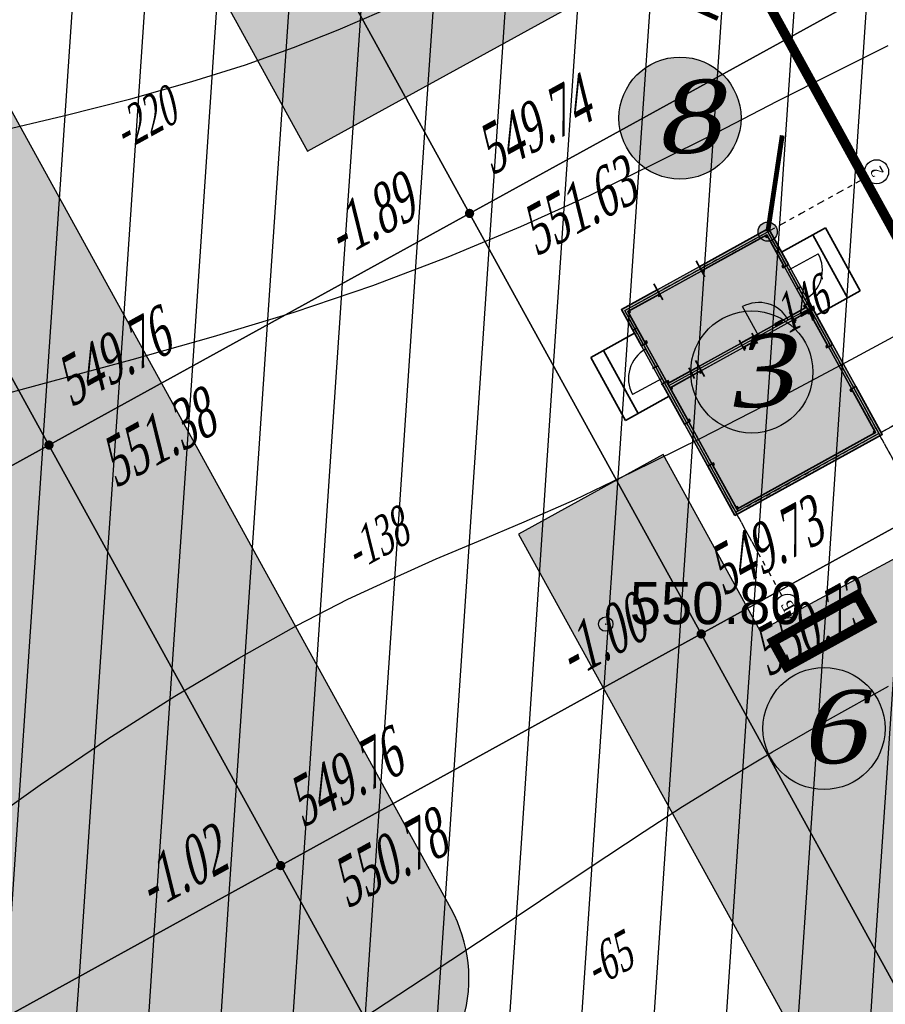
# Model space of a CAD drawing. Extents: x 883 to 364438, y -13 to 4201180.
# Tile 84 of 256: x 363728 to 363746, y 4200910 to 4200931. Entities that reach past the tile are written whole.
import ezdxf
from ezdxf.enums import TextEntityAlignment as Align

# ---------------------------------------------------------------- set-up
doc = ezdxf.new("R2010")
doc.units = 0
doc.header["$LTSCALE"] = 0.5
doc.header["$MEASUREMENT"] = 0
doc.header["$PDMODE"] = 32
doc.header["$PDSIZE"] = 0.3
for name, pattern in [('CONTI', [0]), ('DASHDOT', [25.4, 12.7, -6.35, 0, -6.35]), ('G_BUILDING_LINE', [3, 2, -1])]:
    doc.linetypes.add(name, pattern=pattern)
for name, color, linetype in [('(004) Точки рельефа', 7, 'Continuous'), ('00', 7, 'Continuous'), ('GORIZDEFAULT', 32, 'CONTI'), ('K_GRID', 7, 'Continuous'), ('K_HATCH', 7, 'Continuous'), ('K_POINTS_GRID', 7, 'Continuous'), ('K_VOLUME', 7, 'Continuous'), ('PI_TTDEFAULT', 5, 'CONTI'), ('Дераза', 5, 'Continuous'), ('ос', 1, 'Continuous')]:
    doc.layers.add(name, color=color, linetype=linetype)
for name, color, linetype, lineweight in [('(032) Горизонтали утолщенные', 32, 'Continuous', 30), ('.', 7, 'Continuous', 15), ('Размеры', 251, 'Continuous', 25), ('стен', 7, 'Continuous', 40)]:
    doc.layers.add(name, color=color, linetype=linetype, lineweight=lineweight)
doc.styles.add('D-431', font='d431.ttf')
doc.styles.add('ESKD1', font='times.ttf', dxfattribs={"width": 0.6, "oblique": 15})
doc.styles.get("Standard").update_dxf_attribs({"font": 'times.ttf'})
doc.styles.add('TIMES', font='times.ttf')
doc.styles.add('TimesNewRomanCyr', font='times.ttf', dxfattribs={"width": 0.5, "height": 1})
doc.linetypes.add('ограждение2', pattern='A,0.25,-0.1,[132,ltypeshp.shx,S=0.1,R=0,X=-0.1,Y=0],-0.1,1', length=1.45)
doc.dimstyles.new('GENPLAN1', dxfattribs={"dimscale": 0.5, "dimtxt": 1, "dimasz": 1.2, "dimexe": 1.3, "dimexo": 1.5, "dimgap": 0.5, "dimtad": 1, "dimdec": 1, "dimzin": 0, "dimdsep": 46, "dimtxsty": 'TimesNewRomanCyr', "dimblk1": 'OBLIQUE', "dimblk2": 'OBLIQUE', "dimsah": 1, "dimcen": 1, "dimadec": 0, "dimazin": 0, "dimtfac": 0.75, "dimtdec": 1, "dimtix": 1, "dimtmove": 0, "dimatfit": 3, "dimfxl": 1, "dimtvp": 1.2, "dimtfill": 1, "dimlwd": 0, "dimlwe": 0, "dimarcsym": 0})
pattern_1 = [(86.1445, (363693.4507, 4200932.7371), (-1.496605, 0.10086), [])]

# ---------------------------------------------------------------- blocks, each defined once
blk = doc.blocks.new('gergrgrre')
at = {"layer": '(032) Горизонтали утолщенные', "color": 32}
blk.add_polyline3d([(360536.91, 4200839.22, 552), (360538.38, 4200839.57, 552), (360539.78, 4200839.92, 552), (360541.05, 4200840.28, 552), (360542.17, 4200840.63, 552), (360543.17, 4200840.99, 552), (360544.1, 4200841.36, 552), (360545, 4200841.75, 552)], dxfattribs=at)
at = {"layer": 'GORIZDEFAULT', "color": 32}
for points in [[(360536.57, 4200833.62, 551.5), (360538.16, 4200834.05, 551.5), (360539.81, 4200834.49, 551.5), (360541.5, 4200834.97, 551.5), (360543.18, 4200835.48, 551.5), (360544.82, 4200836.03, 551.5), (360546.39, 4200836.63, 551.5), (360547.9, 4200837.26, 551.5), (360549.33, 4200837.91, 551.5), (360550.7, 4200838.58, 551.5), (360552, 4200839.23, 551.5), (360553.24, 4200839.87, 551.5), (360554.43, 4200840.47, 551.5), (360555.55, 4200841.03, 551.5)], [(360532.17, 4200820.63, 551), (360533.03, 4200821.61, 551), (360534.03, 4200822.6, 551), (360535.2, 4200823.62, 551), (360536.5, 4200824.64, 551), (360537.89, 4200825.63, 551), (360539.3, 4200826.59, 551), (360540.7, 4200827.48, 551), (360542.03, 4200828.27, 551), (360543.24, 4200828.95, 551), (360544.3, 4200829.5, 551), (360545.25, 4200829.94, 551), (360546.14, 4200830.34, 551), (360547.02, 4200830.71, 551), (360547.97, 4200831.11, 551), (360549.02, 4200831.57, 551), (360550.23, 4200832.15, 551), (360551.65, 4200832.85, 551), (360553.22, 4200833.66, 551), (360554.87, 4200834.54, 551), (360556.52, 4200835.43, 551)], [(360544.59, 4200820.76, 550.5), (360545.87, 4200821.6, 550.5), (360547.02, 4200822.36, 550.5), (360548.01, 4200823.02, 550.5), (360548.89, 4200823.61, 550.5), (360549.69, 4200824.15, 550.5), (360550.47, 4200824.66, 550.5), (360551.27, 4200825.18, 550.5), (360552.15, 4200825.72, 550.5), (360553.14, 4200826.32, 550.5), (360554.29, 4200826.98, 550.5), (360555.56, 4200827.69, 550.5)]]:
    blk.add_polyline3d(points, dxfattribs=at)
at = {"layer": 'PI_TTDEFAULT', "color": 5}
blk.add_point((360549.67, 4200828.98, 550.8), dxfattribs=at)
at = {"layer": '(004) Точки рельефа', "style": 'D-431'}
blk.add_text('550.80', height=0.875, dxfattribs=at).set_placement((360550.17, 4200828.98))
blk = doc.blocks.new('A$Ce2f3261e')
at = {"ltscale": 25}
for points in [[(-4490, 5458), (410, 5458), (410, 1958), (-4490, 1958)], [(-4440, 5408), (360, 5408), (360, 2008), (-4440, 2008)], [(-4390, 5358), (310, 5358), (310, 2058), (-4390, 2058)], [(-1405, 5358), (310, 5358), (310, 2058), (-1405, 2058)]]:
    blk.add_lwpolyline(points, close=True, dxfattribs=at)
at = {"lineweight": 30, "ltscale": 25}
for points in [[(-4390, 5358), (-4390, 5318), (-4350, 5318), (-4350, 5358), (-4390, 5358)], [(-3355, 5358), (-3355, 5318), (-3315, 5318), (-3315, 5358), (-3355, 5358)], [(-2314, 5356), (-2314, 5316), (-2274, 5316), (-2274, 5356), (-2314, 5356)], [(-1545, 5358), (-1545, 5318), (-1505, 5318), (-1505, 5358), (-1545, 5358)], [(-1394, 5355), (-1394, 5315), (-1354, 5315), (-1354, 5355), (-1394, 5355)], [(-455, 5356), (-455, 5316), (-415, 5316), (-415, 5356), (-455, 5356)], [(270, 5358), (270, 5318), (310, 5318), (310, 5358), (270, 5358)], [(-1544, 4664), (-1544, 4624), (-1504, 4624), (-1504, 4664), (-1544, 4664)], [(270, 4648), (270, 4608), (310, 4608), (310, 4648), (270, 4648)], [(-1544, 3617), (-1544, 3577), (-1504, 3577), (-1504, 3617), (-1544, 3617)], [(270, 3608), (270, 3568), (310, 3568), (310, 3608), (270, 3608)], [(-1544, 3358), (-1544, 3318), (-1504, 3318), (-1504, 3358), (-1544, 3358)], [(-1545, 2417), (-1545, 2377), (-1505, 2377), (-1505, 2417), (-1545, 2417)], [(-4390, 2098), (-4390, 2058), (-4350, 2058), (-4350, 2098), (-4390, 2098)], [(-3390, 2098), (-3390, 2058), (-3350, 2058), (-3350, 2098), (-3390, 2098)], [(-2348, 2098), (-2348, 2058), (-2308, 2058), (-2308, 2098), (-2348, 2098)], [(-1545, 2098), (-1545, 2058), (-1505, 2058), (-1505, 2098), (-1545, 2098)], [(-1390, 2098), (-1390, 2058), (-1350, 2058), (-1350, 2098), (-1390, 2098)], [(-450, 2098), (-450, 2058), (-410, 2058), (-410, 2098), (-450, 2098)], [(270, 2098), (270, 2058), (310, 2058), (310, 2098), (270, 2098)]]:
    blk.add_lwpolyline(points, dxfattribs=at)
at = {"ltscale": 25}
for points in [[(-4390, 5358), (-4350, 5318)], [(-4350, 5358), (-4390, 5318)], [(-3355, 5358), (-3315, 5318)], [(-3315, 5358), (-3355, 5318)], [(-2314, 5356), (-2274, 5316)], [(-2274, 5356), (-2314, 5316)], [(-1545, 5358), (-1505, 5318)], [(-1505, 5358), (-1545, 5318)], [(-1505, 5358), (-1505, 2418), (-1505, 2058)], [(-1455, 5358), (-1455, 2418), (-1455, 2198)], [(-1405, 5358), (-1405, 2418), (-1405, 2058)], [(-1394, 5355), (-1354, 5315)], [(-1354, 5355), (-1394, 5315)], [(-455, 5356), (-415, 5316)], [(-415, 5356), (-455, 5316)], [(270, 5358), (310, 5318)], [(310, 5358), (270, 5318)], [(-1544, 4664), (-1504, 4624)], [(-1504, 4664), (-1544, 4624)], [(270, 4648), (310, 4608)], [(310, 4648), (270, 4608)], [(-1544, 3617), (-1504, 3577)], [(-1504, 3617), (-1544, 3577)], [(270, 3608), (310, 3568)], [(310, 3608), (270, 3568)], [(-1544, 3358), (-1504, 3318)], [(-1504, 3358), (-1544, 3318)], [(-1545, 2417), (-1505, 2377)], [(-1505, 2417), (-1545, 2377)], [(-4390, 2098), (-4350, 2058)], [(-4350, 2098), (-4390, 2058)], [(-3390, 2098), (-3350, 2058)], [(-3350, 2098), (-3390, 2058)], [(-2348, 2098), (-2308, 2058)], [(-2308, 2098), (-2348, 2058)], [(-1545, 2098), (-1505, 2058)], [(-1505, 2098), (-1545, 2058)], [(-1390, 2098), (-1350, 2058)], [(-1350, 2098), (-1390, 2058)], [(-450, 2098), (-410, 2058)], [(-410, 2098), (-450, 2058)], [(270, 2098), (310, 2058)], [(310, 2098), (270, 2058)]]:
    blk.add_lwpolyline(points, dxfattribs=at)
at = {"layer": 'Дераза', "lineweight": -2}
for points in [[(-2315, 5458), (-3515, 5458)], [(-2315, 5358), (-3515, 5358)], [(-1505, 4818), (-1505, 3618)], [(-1405, 4818), (-1405, 3618)], [(310, 4608), (310, 2098)], [(410, 4608), (410, 1958)], [(-1545, 2058), (-4350, 2058)], [(-1650, 1958), (-4440, 1958)]]:
    blk.add_lwpolyline(points, dxfattribs=at)
at = {"layer": 'ос', "linetype": 'DASHDOT', "lineweight": -2, "ltscale": 25}
for p, q in [((-6420, 5408), (360, 5408)), ((-5391, 5408), (360, 5408)), ((-4440, 5408), (-4440, 1209)), ((-4440, 5408), (-4440, -331)), ((360, 5408), (360, 1209)), ((360, 5408), (360, -331)), ((-6420, 2008), (360, 2008)), ((-5391, 2008), (360, 2008))]:
    blk.add_line(p, q, dxfattribs=at)
at = {"layer": 'Размеры'}
for centre in [(-6670, 5408), (-6670, 2008), (-4440, -581), (360, -581)]:
    blk.add_circle(centre, 250, dxfattribs=at)
at = {"layer": 'стен', "lineweight": 35}
for p, q in [((-1654, 6498), (-1654, 5458)), ((-154, 5458), (-154, 6498)), ((-1354, 6198), (-1654, 6198)), ((-154, 6198), (-1354, 6198)), ((-3315, 5458), (-4490, 5458)), ((-4490, 5458), (-4490, 1958)), ((-4440, 5358), (-3355, 5358)), ((-4390, 2058), (-4390, 5358)), ((-1354, 5458), (-2315, 5458)), ((-2315, 5358), (-1354, 5358)), ((-1505, 5358), (-1505, 4618)), ((-1405, 5358), (-1405, 4618)), ((410, 5458), (-454, 5458)), ((-454, 5358), (310, 5358)), ((310, 5358), (310, 4608)), ((410, 4608), (410, 5458)), ((-1505, 3618), (-1505, 3318)), ((-1405, 3618), (-1405, 3318)), ((310, 3608), (310, 2058)), ((410, 1958), (410, 3608)), ((-1505, 2418), (-1505, 2058)), ((-1405, 2418), (-1405, 2058)), ((-3350, 2058), (-4390, 2058)), ((-1350, 2058), (-2308, 2058)), ((310, 2058), (-410, 2058)), ((-4490, 1958), (-3350, 1958)), ((-2350, 1958), (-1350, 1958)), ((-1650, 918), (-1650, 1958)), ((-450, 1958), (410, 1958)), ((-150, 1958), (-150, 918)), ((-1350, 1218), (-1650, 1218)), ((-150, 1218), (-1350, 1218))]:
    blk.add_line(p, q, dxfattribs=at)
at = {"layer": 'стен', "lineweight": -2}
for p, q in [((-1254, 5408), (-1254, 6108)), ((-980, 5408), (-880, 5408)), ((-80, 5408), (-180, 5408))]:
    blk.add_line(p, q, dxfattribs=at)
at = {"layer": 'стен', "lineweight": 35}
for points in [[(-1654, 6498), (-154, 6498)], [(-3315, 5358), (-3315, 5458)], [(-3315, 5358), (-3315, 5458)], [(-2315, 5358), (-2315, 5458)], [(-2315, 5358), (-2315, 5458)], [(-1354, 5358), (-1354, 5486)], [(-980, 5358), (-980, 5486)], [(-454, 5358), (-454, 5458)], [(-80, 5358), (-80, 5458)], [(-1580, 4818), (-1330, 4818)], [(-1645, 4618), (-1265, 4618)], [(-1580, 4618), (-1330, 4618)], [(170, 4608), (550, 4608)], [(310, 4608), (410, 4608)], [(310, 4608), (410, 4608)], [(-1580, 3618), (-1330, 3618)], [(-1580, 3618), (-1330, 3618)], [(170, 3608), (550, 3608)], [(-1580, 3318), (-1330, 3318)], [(-1580, 3318), (-1330, 3318)], [(-1580, 2418), (-1330, 2418)], [(-1580, 2418), (-1330, 2418)], [(-3350, 2058), (-3350, 1958)], [(-2350, 2058), (-2350, 1958)], [(-2350, 2058), (-2350, 1958)], [(-1350, 1958), (-1350, 2058)], [(-980, 1958), (-980, 2058)], [(-450, 1958), (-450, 2058)], [(-80, 1958), (-80, 2058)], [(-1650, 918), (-150, 918)]]:
    blk.add_lwpolyline(points, dxfattribs=at)
at = {"layer": 'стен', "lineweight": -2}
for points in [[(-1455, 3318), (-1455, 3218), (-755, 3218)], [(-1455, 2418), (-1455, 2518)], [(-980, 2008), (-880, 2008)], [(-550, 2008), (-550, 1308)], [(360, 2008), (-180, 2008)]]:
    blk.add_lwpolyline(points, dxfattribs=at)
for centre, start, end in [((-1254, 5408), 0, 90), ((-1455, 3218), 270, 0), ((-550, 2008), 180, 270)]:
    blk.add_arc(centre, 700, start, end, dxfattribs=at)
at = {"layer": 'Размеры', "char_height": 250, "width": 160.83, "attachment_point": 5}
for s, insert in [('Б', (-6668, 5403)), ('А', (-6668, 2003)), ('1', (-4438, -585)), ('2', (362, -585))]:
    blk.add_mtext(s, dxfattribs=dict(at, insert=insert))
blk = doc.blocks.new('_Oblique')
at = {"color": 0, "linetype": 'ByBlock', "lineweight": -2}
blk.add_line((-0.5, -0.5), (0.5, 0.5), dxfattribs=at)
blk = doc.blocks.new('*D592')
at = {"color": 0, "linetype": 'G_BUILDING_LINE', "lineweight": 0, "transparency": 16777216}
for p, q in [((363748.586, 4200922.546), (363749.453, 4200920.973)), ((363746.614, 4200921.46), (363747.481, 4200919.887)), ((363747.167, 4200920.456), (363749.139, 4200921.542))]:
    blk.add_line(p, q, dxfattribs=at)
at = {"layer": 'Defpoints', "color": 0, "linetype": 'Continuous', "lineweight": 30, "transparency": 16777216}
for p in [(363748.224, 4200923.203), (363746.252, 4200922.117), (363749.139, 4200921.542)]:
    blk.add_point(p, dxfattribs=at)
at = {"color": 0, "linetype": 'Continuous', "lineweight": 0, "transparency": 16777216, "xscale": 0.6, "yscale": 0.6, "zscale": 0.6}
for p, rotation in [((363749.139, 4200921.542), 28.8487279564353), ((363747.167, 4200920.456), 208.8487279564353)]:
    blk.add_blockref('_Oblique', p, dxfattribs=dict(at, rotation=rotation))
at = {"color": 0, "linetype": 'Continuous', "lineweight": 30, "transparency": 16777216, "insert": (363747.786, 4200921.665), "char_height": 1, "attachment_point": 5, "rotation": 28.8487, "style": 'TimesNewRomanCyr', "bg_fill": 3, "box_fill_scale": 1.25, "bg_fill_color": 256, "bg_fill_true_color": 13158600, "bg_fill_transparency": 0}
blk.add_mtext('2.3', dxfattribs=at)
blk = doc.blocks.new('VOLUME')
at = {"color": 0, "linetype": 'Continuous', "lineweight": 30, "style": 'ESKD1', "oblique": 15}
blk.add_attdef('VOLUME', text='', height=3, dxfattribs=at).set_placement((0, 0), align=Align.MIDDLE_CENTER)
at = {"color": 7, "linetype": 'Continuous', "lineweight": 30, "style": 'ESKD1', "oblique": 15, "flags": 1}
blk.add_attdef('AREA', text='', height=2, dxfattribs=at).set_placement((0, -5.7), align=Align.CENTER)

msp = doc.modelspace()

# ---------------------------------------------------------------- hatches: boundary and pattern name
at = {"layer": '.', "linetype": 'Continuous', "lineweight": 30, "true_color": 0x991b1e}
h = msp.add_hatch(color=244, dxfattribs=at)
h.dxf.hatch_style = 1
h.paths.add_polyline_path([(363714.342, 4200975.381), (363716.007, 4200976.297), (363716.923, 4200974.633), (363715.259, 4200973.716)])
h.paths.add_polyline_path([(363721.926, 4200931.127), (363724.554, 4200932.574), (363722.624, 4200936.078), (363719.996, 4200934.63)])
h.paths.add_polyline_path([(363740.846, 4200924.676), (363743.912, 4200926.365), (363746.276, 4200922.073), (363743.211, 4200920.384)])
at = {"layer": '.', "ltscale": 0.149071}
h = msp.add_hatch(color=256, dxfattribs=at)
h.dxf.hatch_style = 1
h.set_gradient(color1=(51, 204, 0), color2=(51, 204, 0), tint=1)
edge = h.paths.add_edge_path(flags=17)
edge.add_line((363676.584, 4200942.218), (363703.202, 4200893.922))
edge.add_arc((363705.829, 4200895.37), 3, 208.8619, 298.0817)
edge.add_line((363707.242, 4200892.723), (363708.272, 4200893.273))
edge.add_line((363708.272, 4200893.273), (363736.081, 4200908.096))
edge.add_arc((363734.67, 4200910.743), 3, 298.0581, 388.8487)
edge.add_line((363737.298, 4200912.191), (363727.402, 4200930.155))
edge.add_line((363727.402, 4200930.155), (363720.678, 4200926.438))
edge.add_line((363720.678, 4200926.438), (363726.955, 4200915.05))
edge.add_line((363726.955, 4200915.05), (363707.358, 4200904.275))
edge.add_line((363707.358, 4200904.275), (363689.594, 4200936.503))
edge.add_line((363689.594, 4200936.503), (363709.08, 4200947.216))
edge.add_line((363709.08, 4200947.216), (363715.354, 4200935.834))
edge.add_line((363715.354, 4200935.834), (363722.191, 4200939.614))
edge.add_line((363722.191, 4200939.614), (363710.467, 4200960.893))
edge.add_arc((363707.84, 4200959.445), 3, 28.854, 118.8619)
edge.add_line((363706.392, 4200962.072), (363677.763, 4200946.293))
edge.add_arc((363679.211, 4200943.666), 3, 118.8619, 208.8619)
h.paths.add_polyline_path([(363719.065, 4200974.672), (363711.026, 4200970.243), (363718.22, 4200957.236), (363721.182, 4200958.923), (363720.265, 4200960.587), (363723.272, 4200962.188), (363726.551, 4200956.231), (363723.546, 4200954.631), (363722.63, 4200956.295), (363719.655, 4200954.581), (363734.311, 4200927.975), (363742.361, 4200932.406)], flags=17)
h.paths.add_polyline_path([(363748.754, 4200920.676), (363743.734, 4200917.982), (363741.713, 4200921.654), (363738.706, 4200919.998), (363746.087, 4200906.599), (363702.233, 4200883.25), (363666.985, 4200947.203), (363710.503, 4200971.189), (363710.542, 4200971.118), (363713.945, 4200972.993), (363712.964, 4200974.772), (363664.292, 4200947.946), (363701.434, 4200880.557), (363755.143, 4200909.071)])
at = {"layer": '.', "linetype": 'Continuous', "lineweight": 50, "true_color": 0xffffff}
h = msp.add_hatch(color=7, dxfattribs=at)
h.dxf.hatch_style = 1
edge = h.paths.add_edge_path()
edge.add_arc((363742.066, 4200928.663), 1.271, 0, 360)
at = {"layer": '.', "linetype": 'Continuous', "lineweight": 30, "ltscale": 3}
h = msp.add_hatch(color=256, dxfattribs=at)
h.dxf.hatch_style = 1
edge = h.paths.add_edge_path()
edge.add_arc((363743.892, 4200926.297), 0.2, 0, 360)
at = {"layer": '.', "linetype": 'Continuous', "lineweight": 50, "true_color": 0xffffff}
h = msp.add_hatch(color=7, dxfattribs=at)
h.dxf.hatch_style = 1
edge = h.paths.add_edge_path()
edge.add_arc((363743.561, 4200923.375), 1.271, 0, 360)
h = msp.add_hatch(color=7, dxfattribs=at)
h.dxf.hatch_style = 1
edge = h.paths.add_edge_path()
edge.add_arc((363745.065, 4200915.95), 1.271, 0, 360)
at = {"layer": 'K_HATCH', "linetype": 'Continuous', "lineweight": 30}
h = msp.add_hatch(dxfattribs=at)
h.set_pattern_fill('_U', color=160, scale=1.5, angle=57.2958, style=0, pattern_type=0)
h.set_pattern_definition(pattern_1)
h.paths.add_polyline_path([(363732.859, 4200935.437), (363741.618, 4200940.262), (363746.443, 4200931.503), (363737.684, 4200926.678)], flags=0)
h.paths.add_polyline_path([(363739.199, 4200932.516), (363740.883, 4200933.444), (363740.295, 4200934.511), (363738.611, 4200933.583)], flags=8)
h = msp.add_hatch(dxfattribs=at)
h.set_pattern_fill('_U', color=160, scale=1.5, angle=57.2958, style=0, pattern_type=0)
h.set_pattern_definition(pattern_1)
h.paths.add_polyline_path([(363724.1, 4200930.612), (363732.859, 4200935.437), (363737.684, 4200926.678), (363728.925, 4200921.853)], flags=0)
h.paths.add_polyline_path([(363730.44, 4200927.691), (363732.124, 4200928.619), (363731.536, 4200929.686), (363729.852, 4200928.758)], flags=8)
h = msp.add_hatch(dxfattribs=at)
h.set_pattern_fill('_U', color=160, scale=1.5, angle=57.2958, style=0, pattern_type=0)
h.set_pattern_definition(pattern_1)
h.paths.add_polyline_path([(363715.341, 4200925.787), (363724.1, 4200930.612), (363728.925, 4200921.853), (363720.166, 4200917.028)], flags=0)
h.paths.add_polyline_path([(363721.681, 4200922.863), (363723.367, 4200923.792), (363722.777, 4200924.862), (363721.092, 4200923.933)], flags=8)
h = msp.add_hatch(dxfattribs=at)
h.set_pattern_fill('_U', color=160, scale=1.5, angle=57.2958, style=0, pattern_type=0)
h.set_pattern_definition(pattern_1)
h.paths.add_polyline_path([(363728.925, 4200921.853), (363737.684, 4200926.678), (363742.509, 4200917.919), (363733.75, 4200913.094)], flags=0)
h.paths.add_polyline_path([(363735.265, 4200918.932), (363736.949, 4200919.86), (363736.361, 4200920.927), (363734.677, 4200919.999)], flags=8)
h = msp.add_hatch(dxfattribs=at)
h.set_pattern_fill('_U', color=160, scale=1.5, angle=57.2958, style=0, pattern_type=0)
h.set_pattern_definition(pattern_1)
h.paths.add_polyline_path([(363720.166, 4200917.028), (363728.925, 4200921.853), (363733.75, 4200913.094), (363724.991, 4200908.269)], flags=0)
h.paths.add_polyline_path([(363726.506, 4200914.107), (363728.19, 4200915.035), (363727.602, 4200916.102), (363725.918, 4200915.174)], flags=8)
h = msp.add_hatch(dxfattribs=at)
h.set_pattern_fill('_U', color=160, scale=1.5, angle=57.2958, style=0, pattern_type=0)
h.set_pattern_definition(pattern_1)
h.paths.add_polyline_path([(363733.75, 4200913.094), (363742.509, 4200917.919), (363747.334, 4200909.16), (363738.575, 4200904.335)], flags=0)
h.paths.add_polyline_path([(363740.245, 4200910.259), (363741.619, 4200911.016), (363741.031, 4200912.083), (363739.657, 4200911.326)], flags=8)
h = msp.add_hatch(dxfattribs=at)
h.set_pattern_fill('_U', color=160, scale=1.5, angle=57.2958, style=0, pattern_type=0)
h.set_pattern_definition(pattern_1)
h.paths.add_polyline_path([(363724.991, 4200908.269), (363733.75, 4200913.094), (363738.575, 4200904.335), (363729.816, 4200899.51)], flags=0)
h.paths.add_polyline_path([(363731.486, 4200905.431), (363732.862, 4200906.188), (363732.272, 4200907.258), (363730.897, 4200906.501)], flags=8)

# ---------------------------------------------------------------- linework, layer by layer
at = {"color": 18, "linetype": 'Continuous', "lineweight": 30, "true_color": 0x000000}
for points in [[(363748.754, 4200920.676), (363743.734, 4200917.982), (363741.713, 4200921.654), (363738.706, 4200919.998), (363746.087, 4200906.599), (363702.233, 4200883.25), (363666.985, 4200947.203), (363710.503, 4200971.189), (363710.542, 4200971.118), (363713.945, 4200972.993), (363712.964, 4200974.772), (363664.292, 4200947.946), (363701.434, 4200880.557), (363755.143, 4200909.071)], [(363719.065, 4200974.672), (363711.026, 4200970.243), (363718.22, 4200957.236), (363721.182, 4200958.923), (363720.265, 4200960.587), (363723.272, 4200962.188), (363726.551, 4200956.231), (363723.546, 4200954.631), (363722.63, 4200956.295), (363719.655, 4200954.581), (363734.311, 4200927.975), (363742.361, 4200932.406)], [(363740.846, 4200924.676), (363743.912, 4200926.365), (363746.276, 4200922.073), (363743.211, 4200920.384)]]:
    msp.add_lwpolyline(points, close=True, dxfattribs=at)
at = {"linetype": 'CONTI', "lineweight": 30, "elevation": -1065.319}
msp.add_lwpolyline([(363676.584, 4200942.218), (363703.202, 4200893.922, 0.410231), (363707.242, 4200892.723), (363708.272, 4200893.273), (363736.081, 4200908.096, 0.418261), (363737.298, 4200912.191), (363727.402, 4200930.155), (363720.678, 4200926.438), (363726.955, 4200915.05), (363707.358, 4200904.275), (363689.594, 4200936.503), (363709.08, 4200947.216), (363715.354, 4200935.834), (363722.191, 4200939.614), (363710.467, 4200960.893, 0.414254), (363706.392, 4200962.072), (363677.763, 4200946.293, 0.414214)], format="xyb", close=True, dxfattribs=at)
at = {"linetype": 'Continuous', "lineweight": 30, "ltscale": 3, "const_width": 0.1}
for points in [[(363740.999, 4200931.553), (363742.854, 4200930.736)], [(363743.895, 4200926.298), (363744.195, 4200928.303)]]:
    msp.add_lwpolyline(points, dxfattribs=at)
at = {"color": 1, "linetype": 'Continuous', "lineweight": 30, "const_width": 0.2}
msp.add_lwpolyline([(363744.291, 4200917.236), (363746.043, 4200918.201), (363745.754, 4200918.726), (363744.002, 4200917.761)], close=True, dxfattribs=at)
at = {"color": 0, "lineweight": 30}
for centre in [(363742.066, 4200928.663), (363743.561, 4200923.375), (363745.065, 4200915.95)]:
    msp.add_circle(centre, 1.271, dxfattribs=at)
at = {"linetype": 'Continuous', "lineweight": 30, "ltscale": 3}
msp.add_circle((363743.892, 4200926.297), 0.2, dxfattribs=at)
at = {"layer": '00', "linetype": 'ограждение2', "lineweight": 30, "ltscale": 10}
msp.add_lwpolyline([(363741.038, 4200931.577), (363743.007, 4200932.679), (363717.833, 4200978.369), (363663.205, 4200948.26), (363701.114, 4200879.48), (363756.169, 4200908.781), (363748.224, 4200923.203), (363746.252, 4200922.117)], dxfattribs=at)
at = {"layer": 'K_GRID', "color": 5, "linetype": 'Continuous', "lineweight": 30}
for points in [[(363732.859, 4200935.437, -2.77), (363741.618, 4200940.262, -2.86), (363746.443, 4200931.503, -1.94), (363737.684, 4200926.678, -1.89)], [(363724.1, 4200930.612, -2.51), (363732.859, 4200935.437, -2.77), (363737.684, 4200926.678, -1.89), (363728.925, 4200921.853, -1.62)], [(363715.341, 4200925.787, -2.14), (363724.1, 4200930.612, -2.51), (363728.925, 4200921.853, -1.62), (363720.166, 4200917.028, -1.58)], [(363728.925, 4200921.853, -1.62), (363737.684, 4200926.678, -1.89), (363742.509, 4200917.919, -1), (363733.75, 4200913.094, -1.02)], [(363720.166, 4200917.028, -1.58), (363728.925, 4200921.853, -1.62), (363733.75, 4200913.094, -1.02), (363724.991, 4200908.269, -1.1)], [(363733.75, 4200913.094, -1.02), (363742.509, 4200917.919, -1), (363747.334, 4200909.16, -0.24), (363738.575, 4200904.335, -0.35)], [(363724.991, 4200908.269, -1.1), (363733.75, 4200913.094, -1.02), (363738.575, 4200904.335, -0.35), (363729.816, 4200899.51, -0.47)]]:
    msp.add_polyline3d(points, close=True, dxfattribs=at)
at = {"layer": 'K_POINTS_GRID', "linetype": 'Continuous', "lineweight": 30, "const_width": 0.0962}
for points, elevation in [([(363737.642, 4200926.655, 1), (363737.726, 4200926.701, 1)], -1.89), ([(363728.883, 4200921.83, 1), (363728.967, 4200921.876, 1)], -1.621), ([(363742.467, 4200917.896, 1), (363742.551, 4200917.942, 1)], -1.003), ([(363733.708, 4200913.071, 1), (363733.792, 4200913.117, 1)], -1.019)]:
    msp.add_lwpolyline(points, format="xyb", close=True, dxfattribs=dict(at, elevation=elevation))

# ---------------------------------------------------------------- block references
at = {"linetype": 'Continuous'}
msp.add_blockref('gergrgrre', (3190.849, 89.143), dxfattribs=at)
at = {"color": 5, "linetype": 'Continuous', "lineweight": 30, "xscale": 0.001, "yscale": 0.001, "zscale": 0.001, "rotation": 118.8487279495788}
msp.add_blockref('A$Ce2f3261e', (363745.825, 4200926.95), dxfattribs=at)
at = {"layer": 'K_VOLUME', "color": 160, "linetype": 'Continuous', "lineweight": 30}
ref = msp.add_blockref('VOLUME', (363730.892, 4200928.645), dxfattribs=dict(at, xscale=0.2666666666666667, yscale=0.2666666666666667, rotation=28.84872792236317))
ref.add_attrib('VOLUME', '-220', dxfattribs={"layer": '0', "color": 0, "linetype": 'Continuous', "lineweight": 30, "height": 0.8, "rotation": 28.8487, "style": 'ESKD1', "oblique": 15, "width": 0.6}).set_placement((363730.892, 4200928.645), align=Align.MIDDLE_CENTER)
ref = msp.add_blockref('VOLUME', (363744.476, 4200924.711), dxfattribs=dict(at, xscale=0.2666666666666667, yscale=0.2666666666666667, rotation=28.84872792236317))
ref.add_attrib('VOLUME', '-146', dxfattribs={"layer": '0', "color": 0, "linetype": 'Continuous', "lineweight": 30, "height": 0.8, "rotation": 28.8487, "style": 'ESKD1', "oblique": 15, "width": 0.6}).set_placement((363744.476, 4200924.711), align=Align.MIDDLE_CENTER)
ref = msp.add_blockref('VOLUME', (363735.717, 4200919.886), dxfattribs=dict(at, xscale=0.2666666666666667, yscale=0.2666666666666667, rotation=28.84872792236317))
ref.add_attrib('VOLUME', '-138', dxfattribs={"layer": '0', "color": 0, "linetype": 'Continuous', "lineweight": 30, "height": 0.8, "rotation": 28.8487, "style": 'ESKD1', "oblique": 15, "width": 0.6}).set_placement((363735.717, 4200919.886), align=Align.MIDDLE_CENTER)
ref = msp.add_blockref('VOLUME', (363740.542, 4200911.127), dxfattribs=dict(at, xscale=0.2666666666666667, yscale=0.2666666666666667, rotation=28.84872792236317))
ref.add_attrib('VOLUME', '-65', dxfattribs={"layer": '0', "color": 0, "linetype": 'Continuous', "lineweight": 30, "height": 0.8, "rotation": 28.8487, "style": 'ESKD1', "oblique": 15, "width": 0.6}).set_placement((363740.542, 4200911.127), align=Align.MIDDLE_CENTER)

# ---------------------------------------------------------------- texts
at = {"color": 0, "lineweight": 30, "char_height": 1.512, "attachment_point": 1, "rotation": 1.7946, "style": 'ESKD1'}
for s, insert in [('{\\W1.2;8}', (363741.488, 4200929.426)), ('{\\W1.2;3}', (363742.984, 4200924.138)), ('{\\W1.2;6}', (363744.487, 4200916.713))]:
    msp.add_mtext_dynamic_manual_height_columns(s, width=1.71203, gutter_width=0.000042, heights=[0], dxfattribs=dict(at, insert=insert))
at = {"layer": 'K_POINTS_GRID', "color": 1, "linetype": 'Continuous', "lineweight": 30, "style": 'TIMES', "oblique": 15, "width": 0.6}
for s, p in [('549.74', (363738.135, 4200927.453, -1.89)), ('549.76', (363729.376, 4200922.628, -1.621)), ('549.73', (363742.96, 4200918.694, -1.003)), ('549.76', (363734.201, 4200913.869, -1.019))]:
    msp.add_text(s, height=1, rotation=28.8487, dxfattribs=at).set_placement(p)
at = {"layer": 'K_POINTS_GRID', "color": 7, "linetype": 'Continuous', "lineweight": 30, "style": 'TIMES', "oblique": 15, "width": 0.6}
for s, p in [('551.63', (363739.063, 4200925.769, -1.89)), ('551.38', (363730.304, 4200920.944, -1.621)), ('550.73', (363743.888, 4200917.01, -1.003)), ('550.78', (363735.129, 4200912.185, -1.019))]:
    msp.add_text(s, height=1, rotation=28.8487, dxfattribs=at).set_placement(p)
at = {"layer": 'K_POINTS_GRID', "color": 5, "linetype": 'Continuous', "lineweight": 30, "style": 'TIMES', "oblique": 15, "width": 0.6}
for s, p in [('-1.89', (363734.997, 4200925.724, -1.89)), ('-1.00', (363739.816, 4200916.962, -1.003)), ('-1.02', (363731.062, 4200912.14, -1.019))]:
    msp.add_text(s, height=1, rotation=28.8487, dxfattribs=at).set_placement(p)

# ---------------------------------------------------------------- next in the draw order: dimensions: what is measured, and where the dimension line sits
at = {"color": 5, "linetype": 'Continuous', "lineweight": 30}
dim = msp.add_aligned_dim(p1=(363746.252, 4200922.117), p2=(363748.224, 4200923.203), distance=-1.896, dimstyle='GENPLAN1', dxfattribs=at)
dim.commit()
dim.dimension.update_dxf_attribs({"geometry": '*D592', "text_midpoint": (363747.786, 4200921.665)})

# ---------------------------------------------------------------- next in the draw order: hatches: boundary and pattern name
at = {"layer": 'K_HATCH', "linetype": 'Continuous', "lineweight": 30}
h = msp.add_hatch(dxfattribs=at)
h.set_pattern_fill('_U', color=160, scale=1.5, angle=57.2958, style=0, pattern_type=0)
h.set_pattern_definition(pattern_1)
h.paths.add_polyline_path([(363737.684, 4200926.678), (363746.443, 4200931.503), (363751.268, 4200922.744), (363742.509, 4200917.919)], flags=0)
h.paths.add_polyline_path([(363744.024, 4200923.757), (363745.708, 4200924.685), (363745.12, 4200925.752), (363743.436, 4200924.824)], flags=8)
h = msp.add_hatch(dxfattribs=at)
h.set_pattern_fill('_U', color=160, scale=1.5, angle=57.2958, style=0, pattern_type=0)
h.set_pattern_definition(pattern_1)
h.paths.add_polyline_path([(363742.509, 4200917.919), (363751.268, 4200922.744), (363756.093, 4200913.985), (363747.334, 4200909.16)], flags=0)
h.paths.add_polyline_path([(363749.004, 4200915.084), (363750.378, 4200915.841), (363749.79, 4200916.908), (363748.416, 4200916.151)], flags=8)

# ---------------------------------------------------------------- next in the draw order: linework, layer by layer
at = {"color": 5, "linetype": 'Continuous', "lineweight": 30, "const_width": 0.2}
msp.add_lwpolyline([(363663.205, 4200948.26), (363717.833, 4200978.369), (363756.169, 4200908.781), (363701.114, 4200879.48)], close=True, dxfattribs=at)
at = {"layer": 'K_GRID', "color": 5, "linetype": 'Continuous', "lineweight": 30}
for points in [[(363737.684, 4200926.678, -1.89), (363746.443, 4200931.503, -1.94), (363751.268, 4200922.744, -1.01), (363742.509, 4200917.919, -1)], [(363742.509, 4200917.919, -1), (363751.268, 4200922.744, -1.01), (363756.093, 4200913.985, -0.31), (363747.334, 4200909.16, -0.24)]]:
    msp.add_polyline3d(points, close=True, dxfattribs=at)

doc.saveas('drawing.dxf')
